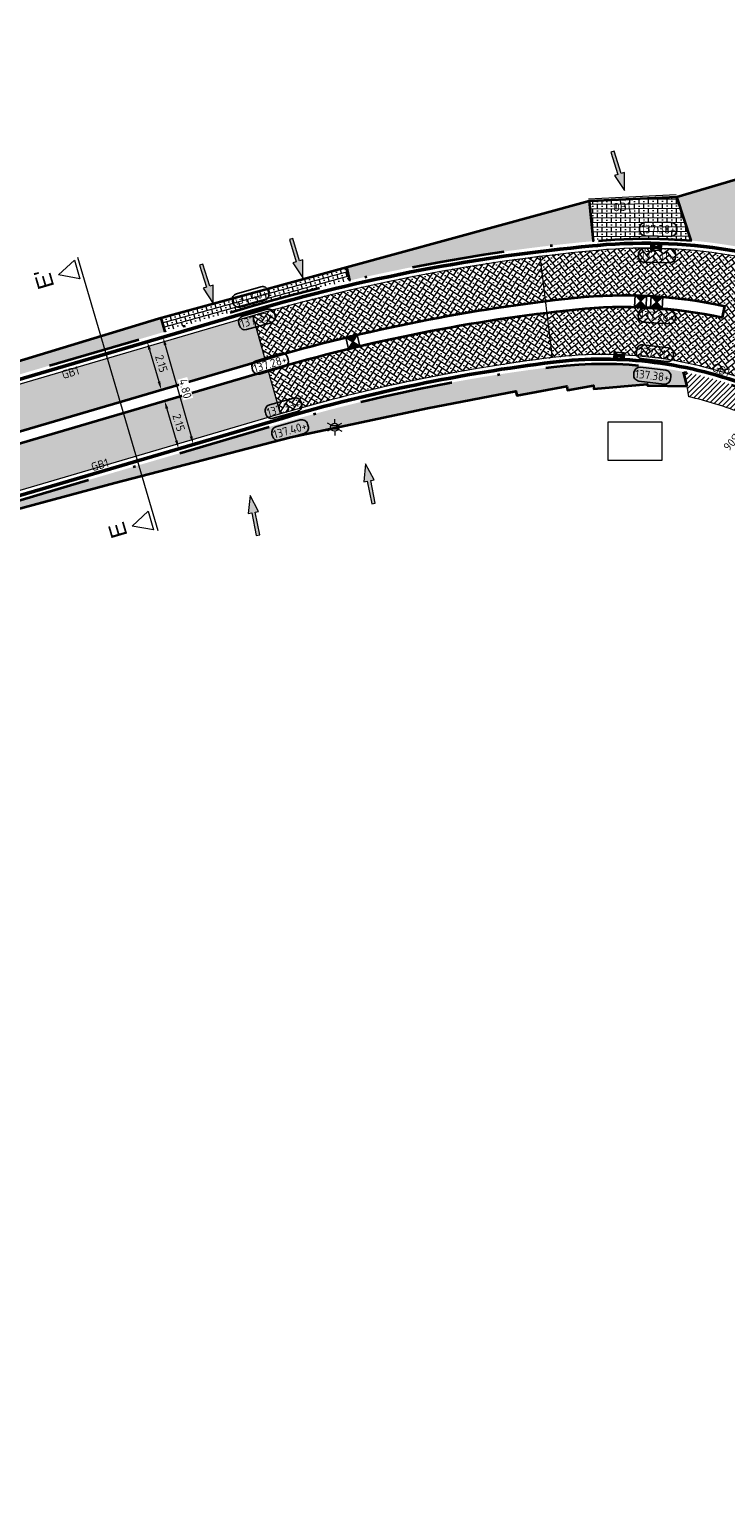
# Model space of a CAD drawing. Header units: metres. Extents: x 191748 to 192615, y 309710 to 310028.
# Tile 27 of 76: x 192015 to 192045, y 309774 to 309837. Entities that reach past the tile are written whole.
import ezdxf
from ezdxf.enums import TextEntityAlignment as Align

# ---------------------------------------------------------------- set-up
doc = ezdxf.new("R2010")
doc.units = ezdxf.units.M
for name, pattern in [('VH-GELEIDEBAND_50X200', [8, 4, -2, 0, -2]), ('VH-OPSLUITBAND-SO', [10, 4, -2, 2, -2]), ('VH-OPSLUITBAND_100X200', [16, 8, -2, 4, -2])]:
    doc.linetypes.add(name, pattern=pattern)
for name, color, linetype, lineweight in [('B-ME-IE-MEUBILAIR_WEGMEUBILAIR_LICHTMAST-S', 7, 'Continuous', 13), ('N-WE-RI-HWA_KOLK_NORMALE STRAATKOLK-S-200', 84, 'Continuous', 25), ('N-WE-RI-HWA_KOLK_STORM-STRAATKOLK-S-200', 170, 'Continuous', 25), ('N-WE-VH-GOOT-G', 170, 'Continuous', 35), ('N-WE-VH-HERSTRATEN-A', 252, 'Continuous', 9), ('N-WE-VH-HERSTRATEN-G', 8, 'Continuous', 9), ('N-WE-VH-KANTLAAG 2 STREKS-G', 170, 'Continuous', 18), ('N-WE-VH-KANTOPSLUITING_GELEIDEBAND_70 200 VOORKANT-G', 2, 'Continuous', 50), ('N-WE-VH-KANTOPSLUITING_GELEIDEBAND_70 200-G', 6, 'VH-GELEIDEBAND_50X200', 35), ('N-WE-VH-KANTOPSLUITING_OPSLUITBAND_80X200 VOORKANT-G', 1, 'Continuous', 35), ('N-WE-VH-KANTOPSLUITING_OPSLUITBAND_80X200-G', 5, 'VH-OPSLUITBAND-SO', 18), ('N-WE-VH-KANTOPSLUITING_TEKST-T', 7, 'VH-OPSLUITBAND_100X200', 35), ('N-WE-VH-KANTVERHARDING-G', 5, 'Continuous', 35), ('N-WE-VH-OPENVERHARDING_STRAATBAKSTEEN_ROOD-A', 13, 'Continuous', 9), ('N-WE-VW-VERKEERSTEKEN_BORD-T25', 7, 'Continuous', 25), ('X-XX-AL-AANPIJLING_INRIT-S', 6, 'Continuous', 5), ('X-XX-AL-DWARSPROFIEL-S-200', 3, 'Continuous', 18), ('X-XX-AL-HOOGTELABEL-S', 7, 'Continuous', 25), ('X-XX-AL-MAATVOERING-M', 6, 'Continuous', 18)]:
    doc.layers.add(name, color=color, linetype=linetype, lineweight=lineweight)
doc.styles.add('NLCS-ISO', font='NLCS-ISO.ttf')
doc.styles.add('NLCS-ISO-ANNOTATIVE-T18', font='NLCS-ISO.ttf', dxfattribs={"height": 1.8})
doc.styles.add('NLCS-ISO-M200-T18', font='NLCS-ISO.ttf', dxfattribs={"height": 0.36})
doc.styles.add('NLCS-ISO-M200-T25', font='NLCS-ISO.ttf', dxfattribs={"height": 0.5})
doc.styles.get("Standard").update_dxf_attribs({"font": 'arial.ttf'})
doc.dimstyles.new('NLCS-M200-T18-PIJL_L2_H2', dxfattribs={"dimscale": 0.2, "dimtxt": 2.5, "dimasz": 1.8, "dimexe": 2, "dimexo": 2, "dimgap": 0.7, "dimtad": 1, "dimzin": 0, "dimdsep": 46, "dimtxsty": 'NLCS-ISO-M200-T18', "dimcen": 0, "dimdle": 2, "dimclrd": 256, "dimclre": 256, "dimclrt": 7, "dimazin": 0, "dimtfac": 1, "dimtdec": 3, "dimtofl": 0, "dimtmove": 0, "dimatfit": 3, "dimfxl": 2, "dimfxlon": 1, "dimtfillclr": 256, "dimtolj": 1, "dimtzin": 0, "dimlwd": -1, "dimlwe": -1, "dimarcsym": 0})
pattern_1 = [(106.3777396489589, (191984.0011270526, 309813.0540953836), (-0.09594235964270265, -0.02819687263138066), []), (196.3777396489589, (191983.8883395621, 309813.4378648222), (0.1127874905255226, -0.3837694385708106), [0.1, -0.1]), (196.3777396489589, (191983.8487909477, 309813.2177832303), (0.1127874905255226, -0.3837694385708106), [0.1, -0.1]), (106.3777396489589, (191983.8967621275, 309813.2318816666), (-0.1918847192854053, -0.05639374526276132), [0, -0.4, 0, 0, 0]), (106.3777396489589, (191983.7444260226, 309813.3955695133), (-0.1918847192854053, -0.05639374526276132), [0, -0.4, 0, 0, 0])]
pattern_2 = [(56.69580354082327, (192025.5678838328, 309820.0588485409), (-0.05733662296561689, 0.2769702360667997), [0.6, -0.2]), (146.6958035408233, (192025.7350372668, 309819.9490317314), (0.05733662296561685, -0.2769702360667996), [0.6, -0.2]), (11.69580354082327, (192025.7612773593, 309820.1710935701), (0.2483019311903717, 0.1958217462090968), [0, -0.56568542])]
pattern_3 = [(61.37773964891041, (191978.7322234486, 309809.0562095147), (-0.07975279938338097, 0.2713659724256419), [0.6, -0.2]), (151.3777396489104, (191978.9077828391, 309808.9604029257), (0.07975279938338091, -0.2713659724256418), [0.6, -0.2]), (16.37773964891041, (191978.9158097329, 309809.1838656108), (0.2314895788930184, 0.215435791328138), [0, -0.5656854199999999])]

# ---------------------------------------------------------------- blocks, each defined once
blk = doc.blocks.new('INRIT')
at = {"layer": 'X-XX-AL-AANPIJLING_INRIT-S'}
blk.add_hatch(color=254, dxfattribs=at).paths.add_polyline_path([(-1.75, 0.07499999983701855), (-1.750000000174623, -0.07499999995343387), (-0.75, -0.07500000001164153), (-0.75, -0.2250000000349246), (0, 0), (-0.75, 0.2250000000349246), (-0.75, 0.07500000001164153)])
at = {"layer": 'X-XX-AL-AANPIJLING_INRIT-S', "flags": 128}
blk.add_lwpolyline([(-1.75, 0.07499999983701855), (-1.750000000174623, -0.07499999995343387), (-0.75, -0.07500000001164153), (-0.75, -0.2250000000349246), (0, 0), (-0.75, 0.2250000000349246), (-0.75, 0.07500000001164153)], close=True, dxfattribs=at)
blk = doc.blocks.new('*D111')
at = {"layer": 'defpoints', "color": 0, "transparency": 16777216}
for p in [(192050.3307591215, 309817.0097849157), (192042.946688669, 309813.9315543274)]:
    blk.add_point(p, dxfattribs=at)
at = {"layer": 'X-XX-AL-MAATVOERING-M', "transparency": 16777216}
blk.add_line((192048.1783025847, 309816.1124806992), (192049.9984759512, 309816.8712645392), dxfattribs=at)
blk.add_solid([(192049.9753892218, 309816.9266450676), (192050.0215626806, 309816.8158840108), (192050.3307591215, 309817.0097849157)], dxfattribs=at)
at = {"layer": 'X-XX-AL-MAATVOERING-M', "color": 7, "transparency": 16777216, "insert": (192048.7991184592, 309816.717975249), "char_height": 0.36, "attachment_point": 5, "rotation": 22.63001004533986, "style": 'NLCS-ISO-M200-T18'}
blk.add_mtext('\\A1;R=8.00', dxfattribs=at)
blk = doc.blocks.new('*D113')
at = {"layer": 'defpoints', "color": 0, "transparency": 16777216}
for p in [(192024.265451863, 309824.6373424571), (192025.5723716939, 309820.0184342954), (192021.7590079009, 309818.9394432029)]:
    blk.add_point(p, dxfattribs=at)
at = {"layer": 'X-XX-AL-MAATVOERING-M', "transparency": 16777216}
for p, q in [((192020.8369774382, 309823.6672557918), (192020.0671987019, 309823.4494469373)), ((192020.5501020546, 309823.2119509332), (192021.6609939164, 309819.2858436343)), ((192022.1438972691, 309819.0483476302), (192021.3741185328, 309818.8305387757))]:
    blk.add_line(p, q, dxfattribs=at)
for points in [[(192020.6078354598, 309823.2282865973), (192020.4923686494, 309823.1956152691), (192020.45208807, 309823.5583513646)], [(192021.7187273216, 309819.3021792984), (192021.6032605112, 309819.2695079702), (192021.7590079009, 309818.9394432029)]]:
    blk.add_solid(points, dxfattribs=at)
at = {"layer": 'X-XX-AL-MAATVOERING-M', "color": 7, "transparency": 16777216, "insert": (192021.41345948, 309821.3360208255), "char_height": 0.36, "attachment_point": 5, "rotation": 285.79885798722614, "style": 'NLCS-ISO-M200-T18', "bg_fill": 3, "box_fill_scale": 1.1, "bg_fill_color": 256, "bg_fill_true_color": 13158600, "bg_fill_transparency": 0}
blk.add_mtext('\\A1;4.80', dxfattribs=at)
blk = doc.blocks.new('*U81')
for p, q in [((-28.21670402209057, 0.7999999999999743), (-26.11670402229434, 5.000000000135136)), ((-26.11670402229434, 5.000000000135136), (-24.01670402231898, 0.7999999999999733)), ((28.13984391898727, 0.7999999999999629), (30.23984391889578, 5.000000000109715)), ((30.23984391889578, 5.000000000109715), (32.33984391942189, 0.7999999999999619)), ((32.73984391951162, 7.737400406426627e-15), (-28.61670402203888, 1.992690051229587e-14)), ((-24.01670402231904, 0.7999999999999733), (-28.21670402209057, 0.7999999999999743)), ((32.33984391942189, 0.7999999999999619), (28.13984391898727, 0.7999999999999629))]:
    blk.add_line(p, q)
for tag, p in [('A500', (-26.11670402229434, 6.50000000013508)), ('B500', (30.23984391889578, 6.500000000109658))]:
    blk.add_attdef(tag, text='', height=3.499999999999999, rotation=1.387420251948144e-09).set_placement(p, align=Align.CENTER)
blk = doc.blocks.new('SAL-HOOGTE-WEGPEIL-200-SO')
for p, q in [((-0.8000000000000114, -0.04250000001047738), (-0.8000000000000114, 0.04250000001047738)), ((-0.5450000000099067, 0.3024999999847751), (0.5450000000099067, 0.3024999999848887)), ((0.8000000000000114, 0.04749999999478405), (0.8000000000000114, -0.04250000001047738)), ((0.5449999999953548, -0.297500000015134), (-0.5449999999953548, -0.297500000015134))]:
    blk.add_line(p, q)
for centre, radius, start, end in [((-0.5450000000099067, 0.04749999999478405), 0.2549999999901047, 90.00000000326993, 180.0000000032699), ((0.5450000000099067, 0.04749999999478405), 0.2549999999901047, 359.9999999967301, 89.99999999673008), ((-0.5449999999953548, -0.04250000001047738), 0.2550000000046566, 180, 270), ((0.5449999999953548, -0.04250000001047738), 0.2550000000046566, 270, 0)]:
    blk.add_arc(centre, radius, start, end)
at = {"style": 'NLCS-ISO'}
blk.add_attdef('HOOGTE', text='', height=0.36, dxfattribs=at).set_placement((0, 0.002499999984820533), align=Align.MIDDLE_CENTER)
blk = doc.blocks.new('TEKST GB')
at = {"layer": 'N-WE-VH-KANTOPSLUITING_TEKST-T', "style": 'NLCS-ISO'}
blk.add_attdef('TEKST_GELEIDEBANDEN', text='', height=0.36, rotation=0.340705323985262, dxfattribs=at).set_placement((0, 0), align=Align.BOTTOM_CENTER)
blk = doc.blocks.new('TEKST OB')
at = {"layer": 'N-WE-VH-KANTOPSLUITING_TEKST-T', "style": 'NLCS-ISO'}
blk.add_attdef('TEKST_OPSLUITBANDEN', text='', height=0.36, rotation=0.340705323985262, dxfattribs=at).set_placement((0, 0), align=Align.BOTTOM_CENTER)
blk = doc.blocks.new('*D141')
at = {"layer": 'defpoints', "color": 0, "transparency": 16777216}
for p in [(192019.7724215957, 309823.3586015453), (192020.3786543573, 309821.2958408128), (192020.3791645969, 309821.2959907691)]:
    blk.add_point(p, dxfattribs=at)
at = {"layer": 'X-XX-AL-MAATVOERING-M', "transparency": 16777216}
for p, q in [((192019.7729318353, 309823.3587515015), (192020.1567012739, 309823.4715389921)), ((192019.8744405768, 309823.0133590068), (192020.2776558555, 309821.6413832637)), ((192020.3791645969, 309821.2959907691), (192020.7629340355, 309821.4087782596))]:
    blk.add_line(p, q, dxfattribs=at)
for points in [[(192019.9320059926, 309823.0302771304), (192019.816875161, 309822.9964408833), (192019.7729318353, 309823.3587515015)], [(192020.3352212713, 309821.6583013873), (192020.2200904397, 309821.6244651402), (192020.3791645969, 309821.2959907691)]]:
    blk.add_solid(points, dxfattribs=at)
at = {"layer": 'X-XX-AL-MAATVOERING-M', "color": 7, "transparency": 16777216, "insert": (192020.3830637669, 309822.4176011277), "char_height": 0.36, "attachment_point": 5, "rotation": 286.37773964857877, "style": 'NLCS-ISO-M200-T18'}
blk.add_mtext('\\A1;2.15', dxfattribs=at)
blk = doc.blocks.new('*D142')
at = {"layer": 'defpoints', "color": 0, "transparency": 16777216}
for p in [(192020.5201489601, 309820.8162789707), (192021.1255713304, 309818.7532800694), (192021.1261453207, 309818.7534485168)]:
    blk.add_point(p, dxfattribs=at)
at = {"layer": 'X-XX-AL-MAATVOERING-M', "transparency": 16777216}
for p, q in [((192020.5207229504, 309820.8164474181), (192020.9045366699, 309820.9290841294)), ((192020.6220959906, 309820.4710150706), (192021.0247722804, 309819.0988808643)), ((192021.1261453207, 309818.7534485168), (192021.5099590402, 309818.8660852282))]:
    blk.add_line(p, q, dxfattribs=at)
for points in [[(192020.6796680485, 309820.4879105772), (192020.5645239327, 309820.4541195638), (192020.5207229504, 309820.8164474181)], [(192021.0823443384, 309819.115776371), (192020.9672002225, 309819.0819853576), (192021.1261453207, 309818.7534485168)]]:
    blk.add_solid(points, dxfattribs=at)
at = {"layer": 'X-XX-AL-MAATVOERING-M', "color": 7, "transparency": 16777216, "insert": (192021.1304851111, 309819.8750573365), "char_height": 0.36, "attachment_point": 5, "rotation": 286.3552300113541, "style": 'NLCS-ISO-M200-T18'}
blk.add_mtext('\\A1;2.15', dxfattribs=at)
blk = doc.blocks.new('B-SIE-WEG_LICHTMAST-SO')
at = {"color": 0, "linetype": 'ByBlock', "lineweight": -2}
for points in [[(-0.7577727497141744, 0.4375000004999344), (-1.515543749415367, 0.8750000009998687)], [(-0.8038227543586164, 0.3456790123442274), (0.8038227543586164, 0.3456790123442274)], [(5.772554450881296e-10, 0.8750000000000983), (1.154461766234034e-09, 1.75)], [(0.7577727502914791, 0.4374999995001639), (1.515543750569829, 0.8749999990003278)], [(-0.7577727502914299, -0.4374999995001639), (-1.51554375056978, -0.8749999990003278)], [(-0.8038227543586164, -0.3456790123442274), (0.8038227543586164, -0.3456790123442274)], [(-5.772554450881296e-10, -0.8750000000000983), (-1.154412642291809e-09, -1.75)], [(0.7577727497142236, -0.4375000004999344), (1.515543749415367, -0.8750000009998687)]]:
    blk.add_lwpolyline(points, dxfattribs=at)
blk.add_circle((0, 0), 0.8749999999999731, dxfattribs=at)
at = {"color": 0, "linetype": 'ByBlock', "lineweight": -2, "style": 'NLCS-ISO-ANNOTATIVE-T18'}
blk.add_attdef('SYMBOOL', (2.5, -2.5), '', height=1.8, dxfattribs=at)
blk = doc.blocks.new('SRI-KOLK_STRAAT_01-SO')
h = blk.add_hatch(color=256)
h.dxf.hatch_style = 1
h.paths.add_polyline_path([(0, 1.125), (-1.125, 2.25), (-1.125, 1.110223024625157e-16)])
h.paths.add_polyline_path([(1.125, 2.25), (0, 1.125), (1.125, 1.110223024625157e-16)])
for p, q in [((-1.125, 1.530808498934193e-17), (1.125, 2.25)), ((1.125, 0), (-1.125, 2.25))]:
    blk.add_line(p, q)
blk.add_lwpolyline([(-1.125, 0), (1.125, 0), (1.125, 2.25), (-1.125, 2.25)], close=True)
blk = doc.blocks.new('SRI-KOLK_STRAAT-SO')
h = blk.add_hatch(color=256)
h.dxf.hatch_style = 1
h.paths.add_polyline_path([(-1.125, 1.5), (-1.125, -1.110223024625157e-16), (1.110223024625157e-16, 0.7499999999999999)])
h.paths.add_polyline_path([(1.125, 1.5), (1.110223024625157e-16, 0.7499999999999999), (1.125, -1.110223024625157e-16)])
for p, q in [((-1.125, 0), (1.125, 1.5)), ((1.125, 0), (-1.125, 1.5))]:
    blk.add_line(p, q)
blk.add_lwpolyline([(-1.125, 0), (1.125, 0), (1.125, 1.5), (-1.125, 1.5)], close=True)

msp = doc.modelspace()

# ---------------------------------------------------------------- hatches: boundary and pattern name
at = {"layer": 'N-WE-VH-HERSTRATEN-A'}
h = msp.add_hatch(dxfattribs=at)
h.set_pattern_fill('ANSI31', color=256, scale=0.05)
h.set_pattern_definition([(45, (0, 0), (-0.1122532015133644, 0.1122532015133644), [])])
edge = h.paths.add_edge_path()
edge.add_arc((192039.4027166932, 309805.0096563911), 17.40000000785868, 68.50479693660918, 78.53025078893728, ccw=False)
edge.add_arc((192042.9203806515, 309813.9419595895), 7.799999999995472, -7.037237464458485, 68.50479693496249, ccw=False)
edge.add_arc((192068.7245158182, 309810.7565854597), 18.2000000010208, 172.9627625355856, 185.317282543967)
edge.add_line((192050.6028342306, 309809.0699745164), (192050.6563164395, 309808.5700638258))
edge.add_line((192050.6563164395, 309808.5700638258), (192049.8919464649, 309808.4775636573))
edge.add_line((192049.8919464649, 309808.4775636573), (192049.806406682, 309809.0026773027))
edge.add_line((192049.806406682, 309809.0026773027), (192049.608412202, 309808.9636597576))
edge.add_arc((192068.7245158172, 309810.7565854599), 19.19999999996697, 172.962762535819, 185.3581751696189, ccw=False)
edge.add_arc((192042.9203806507, 309813.9419595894), 6.800000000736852, 352.9627625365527, 384.8876975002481)
edge.add_line((192049.0888945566, 309816.8036786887), (192049.234, 309816.816))
edge.add_line((192049.234, 309816.816), (192049.108, 309818.286))
edge.add_line((192049.108, 309818.286), (192048.2141030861, 309818.210039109))
edge.add_arc((192042.9203806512, 309813.9419595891), 6.800000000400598, 38.87760002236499, 68.50479693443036)
edge.add_arc((192039.4027166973, 309805.0096564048), 16.39999999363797, 68.50479693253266, 77.01074198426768)
edge.add_line((192043.0889180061, 309820.990016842), (192043.021, 309821.438))
edge.add_line((192043.021, 309821.438), (192042.8627159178, 309822.062175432))
h = msp.add_hatch(dxfattribs=at)
h.set_pattern_fill('ANSI31', color=256)
h.set_pattern_definition([(45, (-4.262804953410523, -0.08919562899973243), (-2.245064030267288, 2.245064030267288), [])])
h.paths.add_polyline_path([(192035.365143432, 309819.8238809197), (192037.6749909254, 309819.8238809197), (192037.6749909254, 309818.1589162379), (192035.365143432, 309818.1589162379)])
at = {"layer": 'N-WE-VH-OPENVERHARDING_STRAATBAKSTEEN_ROOD-A'}
h = msp.add_hatch(dxfattribs=at)
h.set_pattern_fill('AVH-SBS_WAALFORMAAT_HALFST', color=256, scale=2, angle=90, pattern_type=2)
h.set_pattern_definition([(105.787496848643, (192048.407, 309829.251), (-0.0962277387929, -0.02720702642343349), []), (195.7874968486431, (192048.2981718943, 309829.6359109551), (0.1088281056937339, -0.3849109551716), [0.1, -0.1]), (195.7874968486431, (192048.2563582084, 309829.4162484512), (0.1088281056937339, -0.3849109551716), [0.1, -0.1]), (105.787496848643, (192048.3044720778, 309829.4298519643), (-0.1924554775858, -0.05441405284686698), [0, -0.4, 0, 0, 0]), (105.787496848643, (192048.1538302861, 309829.5951004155), (-0.1924554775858, -0.05441405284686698), [0, -0.4, 0, 0, 0])])
edge = h.paths.add_edge_path()
edge.add_line((192057.9930120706, 309829.8829059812), (192057.472, 309831.814))
edge.add_line((192057.472, 309831.814), (192048.407, 309829.251))
edge.add_line((192048.407, 309829.251), (192047.878, 309831.165))
edge.add_line((192047.878, 309831.165), (192042.5740231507, 309829.6051901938))
edge.add_line((192042.5740231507, 309829.6051901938), (192043.2001655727, 309827.7174730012))
edge.add_arc((192041.2267651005, 309805.2037951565), 22.59999998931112, 72.84794665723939, 84.9906329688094, ccw=False)
edge.add_line((192047.8916981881, 309826.798671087), (192047.9688729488, 309827.0487230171))
edge.add_line((192047.9688729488, 309827.0487230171), (192051.4155886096, 309828.0315603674))
edge.add_line((192051.4155886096, 309828.0315603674), (192051.9597291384, 309826.1070055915))
edge.add_line((192051.9597291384, 309826.1070055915), (192057.0653397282, 309827.5422170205))
edge.add_line((192057.0653397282, 309827.5422170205), (192056.5211991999, 309829.4667717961))
edge.add_line((192056.5211991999, 309829.4667717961), (192057.9930120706, 309829.8829059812))
h = msp.add_hatch(dxfattribs=at)
h.set_pattern_fill('AVH-SBS_WAALFORMAAT_HALFST', color=256, scale=2, angle=90, pattern_type=2)
h.set_pattern_definition(pattern_1)
h.paths.add_polyline_path([(192038.9207637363, 309827.6869202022), (192038.9693514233, 309827.6914254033), (192038.808799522, 309829.4229453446), (192028.3663953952, 309826.5760800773), (192028.5005028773, 309825.999673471, -0.03404707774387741)])
h = msp.add_hatch(dxfattribs=at)
h.set_pattern_fill('AVH-SBS_KEIFORMAAT_HALFST', color=256, scale=2, pattern_type=2)
h.set_pattern_definition([(0.3527450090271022, (192038.9693514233, 309827.6914254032), (-0.00123130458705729, 0.1999962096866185), []), (90.35274500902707, (192039.3693438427, 309827.6938880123), (-0.3999924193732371, -0.002462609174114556), [0.2, -0.2]), (90.35274500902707, (192039.1681163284, 309827.8926529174), (-0.3999924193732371, -0.002462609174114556), [0.2, -0.2]), (0.3527450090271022, (192039.1687319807, 309827.7926548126), (-0.00246260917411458, 0.3999924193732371), [0, -0.4, 0, 0, 0]), (0.3527450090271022, (192039.3674968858, 309827.9938823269), (-0.00246260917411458, 0.3999924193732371), [0, -0.4, 0, 0, 0])])
edge = h.paths.add_edge_path()
edge.add_line((192042.5740231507, 309829.6051901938), (192038.8092247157, 309829.4230118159))
edge.add_line((192038.8092247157, 309829.4230118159), (192038.8087999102, 309829.422941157))
edge.add_line((192038.8087999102, 309829.422941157), (192038.9693514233, 309827.6914254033))
edge.add_line((192038.9693514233, 309827.6914254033), (192039.1401735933, 309827.7072645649))
edge.add_arc((192041.2267650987, 309805.2037951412), 22.60000000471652, 84.9906329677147, 95.29749522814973, ccw=False)
edge.add_line((192043.2001655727, 309827.7174730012), (192042.5740231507, 309829.6051901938))
h = msp.add_hatch(dxfattribs=at)
h.set_pattern_fill('AVH-SBS_KEIFORMAAT_KEPER', color=256, scale=2, pattern_type=2)
h.set_pattern_definition(pattern_2)
edge = h.paths.add_edge_path()
edge.add_arc((192046.0853434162, 309750.4183703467), 77.19999999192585, 96.98742866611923, 106.3777391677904)
edge.add_line((192024.317358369, 309824.4858721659), (192024.3154189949, 309824.4853021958))
edge.add_line((192024.3154189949, 309824.4853021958), (192024.8463551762, 309822.608870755))
edge.add_line((192024.8463551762, 309822.608870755), (192024.8671967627, 309822.6149959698))
edge.add_arc((192046.0853434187, 309750.4183703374), 75.25000000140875, 96.98742866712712, 106.37773964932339, ccw=False)
edge.add_line((192036.9310631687, 309825.1094785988), (192036.6938426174, 309827.04499569))
h = msp.add_hatch(dxfattribs=at)
h.set_pattern_fill('AVH-SBS_KEIFORMAAT_KEPER', color=256, scale=2, pattern_type=2)
h.set_pattern_definition([(37.75933218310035, (192037.2535882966, 309822.4779490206), (0.03564875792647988, 0.2805871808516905), [0.6, -0.2]), (127.7593321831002, (192037.3760575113, 309822.319831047), (-0.0356487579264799, -0.2805871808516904), [0.6, -0.2]), (352.7593321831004, (192037.4729408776, 309822.5213592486), (0.2984115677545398, 0.1046448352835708), [0, -0.56568542])])
edge = h.paths.add_edge_path()
edge.add_arc((192039.4027166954, 309805.0096563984), 17.80000000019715, 68.56728570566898, 97.01357036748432)
edge.add_line((192037.2292579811, 309822.6764636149), (192036.9918889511, 309824.6131921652))
edge.add_arc((192046.0853433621, 309750.4183708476), 74.74999948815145, 96.03313923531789, 96.98742867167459, ccw=False)
edge.add_arc((192040.3046417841, 309805.1137402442), 19.74999999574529, 77.6160669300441, 96.03313923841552, ccw=False)
edge.add_line((192044.5402552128, 309824.4042062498), (192044.6474859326, 309824.892572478))
edge.add_arc((192040.304641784, 309805.1137402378), 20.25000000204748, 77.6160669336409, 96.03313923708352)
edge.add_arc((192046.0853433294, 309750.4183711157), 75.24999921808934, 96.03313923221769, 96.98742867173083)
edge.add_line((192036.9310631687, 309825.1094785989), (192036.6938426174, 309827.0449956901))
edge.add_arc((192046.0853434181, 309750.4183703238), 77.20000001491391, 95.29749522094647, 96.98742866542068, ccw=False)
edge.add_line((192038.9576945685, 309827.2886287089), (192039.1771044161, 309827.3089730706))
edge.add_arc((192041.2267650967, 309805.2037951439), 22.20000000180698, 74.04921954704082, 95.29749522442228, ccw=False)
edge.add_line((192047.3275801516, 309826.5490535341), (192045.9069850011, 309821.578738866))
h = msp.add_hatch(dxfattribs=at)
h.set_pattern_fill('AVH-SBS_KEIFORMAAT_HALFST', color=256, scale=2, pattern_type=2)
h.set_pattern_definition([(15.4902428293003, (192020.5343568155, 309823.7919265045), (-0.05341485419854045, 0.1927351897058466), []), (105.4902428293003, (192020.9198271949, 309823.8987562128), (-0.3854703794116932, -0.1068297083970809), [0.2, -0.2]), (105.4902428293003, (192020.673677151, 309824.0380765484), (-0.3854703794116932, -0.1068297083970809), [0.2, -0.2]), (15.4902428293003, (192020.7003845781, 309823.9417089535), (-0.1068297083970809, 0.3854703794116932), [0, -0.4, 0, 0, 0]), (15.4902428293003, (192020.8397049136, 309824.1878589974), (-0.1068297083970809, 0.3854703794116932), [0, -0.4, 0, 0, 0])])
h.paths.add_polyline_path([(192028.5005028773, 309825.999673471), (192028.3663953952, 309826.5760800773), (192024.522, 309825.528), (192020.358393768, 309824.3891025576), (192020.5346112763, 309823.7910629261), (192024.2045702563, 309824.8696414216, -0.01431373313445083)])
h = msp.add_hatch(dxfattribs=at)
h.set_pattern_fill('AVH-SBS_KEIFORMAAT_KEPER', color=256, scale=2, pattern_type=2)
h.set_pattern_definition(pattern_3)
h.paths.add_polyline_path([(191984.1139145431, 309812.670325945), (192024.3154189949, 309824.4853021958), (192024.8463551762, 309822.608870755), (191978.7322234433, 309809.0562095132), (191978.182384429, 309810.9270855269)])
h = msp.add_hatch(dxfattribs=at)
h.set_pattern_fill('AVH-SBS_WAALFORMAAT_HALFST', color=256, scale=2, angle=90, pattern_type=2)
h.set_pattern_definition(pattern_1)
h.paths.add_polyline_path([(191996.280796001, 309817.9325381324), (191996.624236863, 309816.7639501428), (192020.5346112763, 309823.7910629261), (192020.358393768, 309824.3891025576), (192020.252, 309824.36), (192006.9417762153, 309820.3179320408), (192006.277, 309822.089), (191997.051, 309818.131)])
h = msp.add_hatch(dxfattribs=at)
h.set_pattern_fill('AVH-SBS_KEIFORMAAT_KEPER', color=256, scale=2, pattern_type=2)
h.set_pattern_definition(pattern_2)
edge = h.paths.add_edge_path()
edge.add_arc((192046.1797977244, 309749.9249836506), 73.29999999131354, 97.01379529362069, 106.3761601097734)
edge.add_line((192025.5134288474, 309820.2513030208), (192024.9824926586, 309822.1277344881))
edge.add_line((192024.9824926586, 309822.1277344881), (192025.0081811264, 309822.1352841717))
edge.add_arc((192046.0853434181, 309750.4183703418), 74.74999999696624, 96.98742866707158, 106.3777396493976, ccw=False)
edge.add_line((192036.9918889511, 309824.6131921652), (192037.2292579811, 309822.6764636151))
h = msp.add_hatch(dxfattribs=at)
h.set_pattern_fill('AVH-SBS_KEIFORMAAT_KEPER', color=256, scale=2, pattern_type=2)
h.set_pattern_definition(pattern_3)
h.paths.add_polyline_path([(191979.4230468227, 309806.705621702), (192025.51342884, 309820.2513030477), (192024.9824926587, 309822.1277344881), (191978.8732078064, 309808.576497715)])
h = msp.add_hatch(dxfattribs=at)
h.set_pattern_fill('AVH-SBS_WAALFORMAAT_HALFST', color=256, scale=2, angle=90, pattern_type=2)
h.set_pattern_definition(pattern_1)
h.paths.add_polyline_path([(192025.952, 309819.252), (192031.838, 309820.493), (192035.65, 309821.224), (192035.693, 309821.042), (192037.842, 309821.441), (192037.867, 309821.28), (192038.992, 309821.473), (192039.004, 309821.33), (192041.294, 309821.536), (192041.308, 309821.471), (192043.021, 309821.438), (192042.8627159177, 309822.062175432, 0.08082530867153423), (192037.27801021, 309822.2794456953, 0.04088035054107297), (192025.624277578, 309819.8669638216), (192009.0285081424, 309814.9895686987), (192009.143, 309814.6), (192011.353, 309815.254), (192011.854, 309815.523), (192018.377, 309817.281)])

# ---------------------------------------------------------------- linework, layer by layer
at = {"layer": 'N-WE-VH-GOOT-G'}
for points in [[(191810.9426047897, 309827.6490788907), (191817.5656083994, 309813.1697729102, 0.05510320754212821), (191826.2462291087, 309798.6585548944, 0.1656770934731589), (191833.7066381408, 309793.6283721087), (191835.2890624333, 309793.1991624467, 0.04339252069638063), (191844.1466686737, 309791.6044324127), (191864.0080302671, 309789.7839964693, 0.02129083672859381), (191876.7827826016, 309789.1597534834), (191877.6309250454, 309789.1544514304, 0.06956016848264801), (191905.1463843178, 309792.8258056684), (191915.3879204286, 309795.67724253), (191929.1255069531, 309800.0495506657, -0.04452719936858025), (191937.7573940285, 309801.9720179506), (191963.6160493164, 309805.3565149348, 0.0389448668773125), (191978.8732078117, 309808.5764977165), (192025.0081811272, 309822.1352841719, -0.04516751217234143), (192038.2288443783, 309824.7543503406, -0.08053306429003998), (192044.5402552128, 309824.4042062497)], [(191811.3972957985, 309827.8570598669), (191818.0202994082, 309813.3777538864, 0.05510320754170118), (191826.6445158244, 309798.9608257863, 0.1656770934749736), (191833.8375266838, 309794.1109362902), (191835.4199509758, 309793.6817266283, 0.04339252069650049), (191844.1923059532, 309792.1023452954), (191864.0536675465, 309790.281909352, 0.02129083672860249), (191876.785908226, 309789.6597437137), (191877.6340506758, 309789.6544416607, 0.06956016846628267), (191905.0122757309, 309793.307484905), (191915.2449975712, 309796.1564677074), (191928.9738655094, 309800.5260009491, -0.04452719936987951), (191937.692505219, 309802.4677895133), (191963.5511605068, 309805.8522864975, 0.03894486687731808), (191978.7322234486, 309809.0562095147), (192024.8671967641, 309822.6149959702, -0.04516751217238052), (192038.1762925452, 309825.2515809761, -0.08053306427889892), (192044.6474859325, 309824.8925724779)]]:
    msp.add_lwpolyline(points, format="xyb", dxfattribs=at)
msp.add_lwpolyline([(192044.5402552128, 309824.4042062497), (192044.6474859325, 309824.8925724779)], dxfattribs=at)
at = {"layer": 'N-WE-VH-HERSTRATEN-A'}
msp.add_lwpolyline([(192039.6279483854, 309819.9130765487), (192041.9377958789, 309819.9130765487), (192041.9377958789, 309818.2481118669), (192039.6279483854, 309818.2481118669)], close=True, dxfattribs=at)
at = {"layer": 'N-WE-VH-HERSTRATEN-G'}
msp.add_lwpolyline([(192050.6563164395, 309808.5700638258), (192049.8919464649, 309808.4775636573), (192049.808, 309809.003), (192049.608673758, 309808.9608732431, -0.05417453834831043), (192049.669154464, 309813.1088617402, 0.1402068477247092), (192049.0888945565, 309816.8036786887), (192049.234, 309816.816), (192049.108, 309818.286), (192048.2141030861, 309818.210039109, 0.1299979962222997), (192045.4120592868, 309820.269007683, 0.03713123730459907), (192043.0889180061, 309820.990016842), (192043.021, 309821.438)], format="xyb", dxfattribs=at)
at = {"layer": 'N-WE-VH-KANTLAAG 2 STREKS-G'}
for points in [[(191976.2297637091, 309817.7298302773, 0.4564356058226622), (191984.1139145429, 309812.670325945), (192024.3173577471, 309824.4858719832, -0.04838439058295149), (192038.9576945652, 309827.2886287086), (192039.1771044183, 309827.3089730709, -0.1371873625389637), (192050.9406609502, 309825.1657646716, 0.2634697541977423), (192059.0058258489, 309825.6692332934, -0.2391957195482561), (192075.0210202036, 309827.4057305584), (192081.7051754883, 309824.8778642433), (192100.1714661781, 309817.8941374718, 0.07869198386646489), (192139.8695071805, 309809.6606998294, 0.007941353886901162)], [(192050.8548863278, 309808.5941003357), (192051.0534377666, 309808.6181279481, -0.06088805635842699), (192051.058607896, 309812.9373415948, 0.3420939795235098), (192045.925051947, 309821.5716352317, 0.1250399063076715), (192037.229166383, 309822.6764523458, 0.04088035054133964), (192025.5114900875, 309820.2507332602), (191979.4230468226, 309806.705621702, -0.0389448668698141), (191963.8691156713, 309803.4230058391), (191937.1027514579, 309799.9197038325, 0.04452719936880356), (191928.392787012, 309797.9798473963), (191915.8881504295, 309793.9999544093), (191904.6034987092, 309790.8580944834, -0.06417320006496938), (191879.352388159, 309787.2127997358, 0.549917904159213), (191874.7616713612, 309779.7257444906, -0.0166264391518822), (191876.2222165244, 309776.4750626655)]]:
    msp.add_lwpolyline(points, format="xyb", dxfattribs=at)
at = {"layer": 'N-WE-VH-KANTOPSLUITING_GELEIDEBAND_70 200 VOORKANT-G'}
for points in [[(191984.5372325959, 309813.0031950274), (192024.2609640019, 309824.6777567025, -0.04838439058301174), (192038.9392291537, 309827.4877744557), (192039.1586390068, 309827.508118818, -0.1371873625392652), (192051.0281735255, 309825.3456022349, 0.2634697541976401), (192058.8966270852, 309825.8367911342, -0.07620657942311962), (192063.8654935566, 309828.0883454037, -0.07620657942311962)], [(191879.3554281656, 309787.0128228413, 0.06417320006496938), (191904.6571421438, 309790.6654227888), (191915.9453195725, 309793.8082643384), (191928.4534435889, 309797.7892672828, -0.04452719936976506), (191937.1287069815, 309799.7213952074), (191963.8950711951, 309803.224697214, 0.03894486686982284), (191979.4794405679, 309806.5137369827), (192025.5678838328, 309820.0588485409, -0.04088035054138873), (192037.2535882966, 309822.4779490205, -0.1250399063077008), (192045.8517672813, 309821.3855455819, -0.342093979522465), (192050.8601145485, 309812.9618444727, 0.05392047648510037), (192050.8017172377, 309809.0912653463)]]:
    msp.add_lwpolyline(points, format="xyb", dxfattribs=at)
at = {"layer": 'N-WE-VH-KANTOPSLUITING_GELEIDEBAND_70 200-G', "flags": 128}
for points in [[(191984.4808388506, 309813.1950797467), (192024.2045702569, 309824.8696414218, -0.04838439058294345), (192038.9207637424, 309827.6869202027), (192039.1401735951, 309827.707264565, -0.1371873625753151), (192051.1156861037, 309825.5254397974, 0.2634697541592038), (192058.7874283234, 309826.004348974, -0.07624587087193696), (192063.8142427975, 309828.281687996, -0.07624587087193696)], [(191877.7209048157, 309773.8649681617), (191876.6149683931, 309776.5714588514, 0.01690324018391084), (191875.1208834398, 309779.9017180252, -0.549917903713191), (191879.3584681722, 309786.8128459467, 0.06417320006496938), (191904.7107855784, 309790.4727510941), (191916.0024887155, 309793.6165742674), (191928.5141001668, 309797.5986871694, -0.044527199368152), (191937.1546625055, 309799.5230865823), (191963.7663300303, 309803.0061411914, 0.03894486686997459), (191979.6855198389, 309806.3658439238), (192025.6242775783, 309819.8669638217, -0.04088035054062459), (192037.2780102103, 309822.2794456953, -0.1250399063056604), (192045.7784826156, 309821.1994559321, -0.3420939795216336), (192050.6616212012, 309812.9863473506, 0.05395904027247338), (192050.6028342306, 309809.0699745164)]]:
    msp.add_lwpolyline(points, format="xyb", dxfattribs=at)
at = {"layer": 'N-WE-VH-KANTOPSLUITING_OPSLUITBAND_80X200 VOORKANT-G'}
msp.add_lwpolyline([(192038.809, 309829.423), (192042.5740231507, 309829.6051901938)], dxfattribs=at)
at = {"layer": 'N-WE-VH-KANTOPSLUITING_OPSLUITBAND_80X200-G', "flags": 128}
msp.add_lwpolyline([(192038.7708390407, 309829.521270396), (192042.5449648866, 309829.7039010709)], dxfattribs=at)
at = {"layer": 'N-WE-VH-KANTVERHARDING-G'}
for points in [[(192042.5740231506, 309829.6051901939), (192047.878, 309831.165), (192048.407, 309829.251), (192057.472, 309831.814), (192056.8526859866, 309834.121689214), (192057.7049999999, 309834.366), (192057.349, 309835.893), (192060.909, 309836.82), (192061.2625523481, 309835.3819836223)], [(192006.277, 309822.089), (192006.9417762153, 309820.3179320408), (192020.252, 309824.36), (192024.522, 309825.528), (192038.809, 309829.423)], [(192038.808797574, 309829.4229663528), (192038.9693514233, 309827.6914254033)], [(192043.2001655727, 309827.7174730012), (192042.5740231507, 309829.6051901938)], [(192028.5005028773, 309825.999673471), (192028.3663953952, 309826.5760800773)], [(192020.358393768, 309824.3891025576), (192020.5343568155, 309823.7919265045)], [(192043.021, 309821.438), (192042.8627159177, 309822.062175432)], [(192009.143, 309814.6), (192011.353, 309815.254), (192011.854, 309815.523), (192018.377, 309817.281), (192025.952, 309819.252), (192031.838, 309820.493), (192035.65, 309821.224), (192035.693, 309821.042), (192037.842, 309821.441), (192037.867, 309821.28), (192038.992, 309821.473), (192039.004, 309821.33), (192041.294, 309821.536), (192041.308, 309821.471), (192043.021, 309821.438)]]:
    msp.add_lwpolyline(points, dxfattribs=at)
at = {"layer": 'N-WE-VH-OPENVERHARDING_STRAATBAKSTEEN_ROOD-A'}
for points in [[(192037.2292579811, 309822.6764636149), (192036.6938426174, 309827.04499569)], [(192024.8463551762, 309822.6088707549), (192024.3154189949, 309824.4853021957)], [(192025.5134288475, 309820.2513030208), (192024.9824926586, 309822.1277344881)]]:
    msp.add_lwpolyline(points, dxfattribs=at)

# ---------------------------------------------------------------- block references
at = {"layer": 'B-ME-IE-MEUBILAIR_WEGMEUBILAIR_LICHTMAST-S', "xscale": 0.2, "yscale": 0.2, "zscale": 0.2}
msp.add_blockref('B-SIE-WEG_LICHTMAST-SO', (192027.845, 309819.676), dxfattribs=at)
at = {"layer": 'N-WE-RI-HWA_KOLK_NORMALE STRAATKOLK-S-200', "xscale": 0.2, "yscale": 0.2, "zscale": 0.2}
for p, rotation in [((192041.690210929, 309827.5971667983), 178.8143918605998), ((192040.1006961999, 309822.8946361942), 177.7706097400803)]:
    msp.add_blockref('SRI-KOLK_STRAAT-SO', p, dxfattribs=dict(at, rotation=rotation))
at = {"layer": 'N-WE-RI-HWA_KOLK_STORM-STRAATKOLK-S-200', "xscale": 0.2222222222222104, "yscale": 0.2222222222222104, "zscale": 0.2222222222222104}
for p, rotation in [((192041.2696494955, 309825.0920099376), 87.95075887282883), ((192041.9600349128, 309825.0458314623), 85.96857674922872), ((192028.8741840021, 309823.4172641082), 103.4574944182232)]:
    msp.add_blockref('SRI-KOLK_STRAAT_01-SO', p, dxfattribs=dict(at, rotation=rotation))
at = {"layer": 'N-WE-VH-KANTOPSLUITING_TEKST-T'}
for name, p, rotation, values in [('TEKST OB', (192040.2248126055, 309828.8839660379), 2.770392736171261, {'TEKST_OPSLUITBANDEN': 'OB1'}), ('TEKST GB', (192016.5507498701, 309821.7570333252), 16.37773964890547, {'TEKST_GELEIDEBANDEN': 'GB1'}), ('TEKST GB', (192044.3979104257, 309821.8704207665), 340.6677045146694, {'TEKST_GELEIDEBANDEN': 'GB1'}), ('TEKST GB', (192017.8172849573, 309817.7809949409), 16.37773964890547, {'TEKST_GELEIDEBANDEN': 'GB1'})]:
    msp.add_blockref(name, p, dxfattribs=dict(at, rotation=rotation)).add_auto_attribs(values)
at = {"layer": 'X-XX-AL-AANPIJLING_INRIT-S', "lineweight": 5}
for p, rotation in [((192040.3209005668, 309829.8676243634), 286.8749563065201), ((192026.4780996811, 309826.1105785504), 286.8749563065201), ((192029.1744814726, 309818.1038221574), 101.2667164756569), ((192024.2001854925, 309816.7374531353), 101.2667164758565)]:
    msp.add_blockref('INRIT', p, dxfattribs=dict(at, rotation=rotation))
at = {"layer": 'X-XX-AL-HOOGTELABEL-S'}
for p, rotation, values in [((192041.7750487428, 309828.2022380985), 359.0092764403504, {'HOOGTE': '137.38+'}), ((192041.7281174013, 309827.0705610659), 359.0092764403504, {'HOOGTE': '137.31+'}), ((192041.7188888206, 309824.4601823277), 356.1179405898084, {'HOOGTE': '137.26+'}), ((192041.6335605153, 309822.8636706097), 353.2096158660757, {'HOOGTE': '137.31+'}), ((192041.5205173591, 309821.8971351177), 353.2096158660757, {'HOOGTE': '137.38+'})]:
    msp.add_blockref('SAL-HOOGTE-WEGPEIL-200-SO', p, dxfattribs=dict(at, rotation=rotation)).add_auto_attribs(values)

# ---------------------------------------------------------------- dimensions: what is measured, and where the dimension line sits
at = {"layer": 'X-XX-AL-MAATVOERING-M'}
dim = msp.add_radius_dim(center=(192042.946688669, 309813.9315543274), mpoint=(192050.3307591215, 309817.0097849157), dimstyle='NLCS-M200-T18-PIJL_L2_H2', override={"dimpost": 'R=<>'}, dxfattribs=at)
dim.commit()
dim.dimension.update_dxf_attribs({"geometry": '*D111', "text_midpoint": (192048.9222476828, 309816.4226124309), "dimtype": 164})

# ---------------------------------------------------------------- next in the draw order: texts
at = {"layer": 'N-WE-VW-VERKEERSTEKEN_BORD-T25', "insert": (192045.3320320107, 309819.2043359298), "char_height": 0.36, "attachment_point": 1, "rotation": 228.64626037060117, "style": 'NLCS-ISO-M200-T25', "bg_fill": 3, "box_fill_scale": 1.5, "bg_fill_color": 256, "bg_fill_transparency": 0}
msp.add_mtext_dynamic_manual_height_columns('B06', width=0.6472482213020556, gutter_width=2.499999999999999, heights=[0], dxfattribs=at)

# ---------------------------------------------------------------- next in the draw order: dimensions: what is measured, and where the dimension line sits
at = {"layer": 'X-XX-AL-MAATVOERING-M'}
dim = msp.add_aligned_dim(p1=(192024.265451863, 309824.637342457), p2=(192025.5723716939, 309820.0184342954), distance=-3.9630752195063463, dimstyle='NLCS-M200-T18-PIJL_L2_H2', override={"dimtfill": 1}, dxfattribs=at)
dim.commit()
dim.dimension.update_dxf_attribs({"geometry": '*D113', "text_midpoint": (192021.41345948, 309821.3360208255)})

# ---------------------------------------------------------------- next in the draw order: block references
at = {"layer": 'X-XX-AL-AANPIJLING_INRIT-S', "rotation": 286.8749563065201}
msp.add_blockref('INRIT', (192022.6084783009, 309825.01092879), dxfattribs=at)
at = {"layer": 'X-XX-AL-DWARSPROFIEL-S-200', "xscale": 0.2, "yscale": 0.2, "zscale": 0.2, "rotation": 106.3777396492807}
msp.add_blockref('*U81', (192018.6117434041, 309820.7142329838), dxfattribs=at).add_auto_attribs({'A500': 'E', 'B500': "E'"})
at = {"layer": 'X-XX-AL-HOOGTELABEL-S'}
for p, rotation, values in [((192024.2232329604, 309825.2864515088), 15.76456163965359, {'HOOGTE': '137.40+'}), ((192024.4973661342, 309824.3175587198), 15.76456163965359, {'HOOGTE': '137.33+'}), ((192025.0659583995, 309822.4067720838), 16.58165461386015, {'HOOGTE': '137.28+'}), ((192025.6399599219, 309820.49601891), 15.76456163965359, {'HOOGTE': '137.33+'}), ((192025.9227781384, 309819.5505151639), 15.76456163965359, {'HOOGTE': '137.40+'})]:
    msp.add_blockref('SAL-HOOGTE-WEGPEIL-200-SO', p, dxfattribs=dict(at, rotation=rotation)).add_auto_attribs(values)

# ---------------------------------------------------------------- next in the draw order: dimensions: what is measured, and where the dimension line sits
at = {"layer": 'X-XX-AL-MAATVOERING-M'}
for p1, p2, distance, picture, middle in [((192019.7724215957, 309823.3586015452), (192020.3786543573, 309821.2958408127), 0.0005318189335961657, '*D141', (192020.3830637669, 309822.4176011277)), ((192020.5201489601, 309820.8162789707), (192021.1255713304, 309818.7532800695), 0.000598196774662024, '*D142', (192021.1304851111, 309819.8750573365))]:
    dim = msp.add_aligned_dim(p1=p1, p2=p2, distance=distance, dimstyle='NLCS-M200-T18-PIJL_L2_H2', dxfattribs=at)
    dim.commit()
    dim.dimension.update_dxf_attribs({"geometry": picture, "text_midpoint": middle})

doc.saveas('drawing.dxf')
